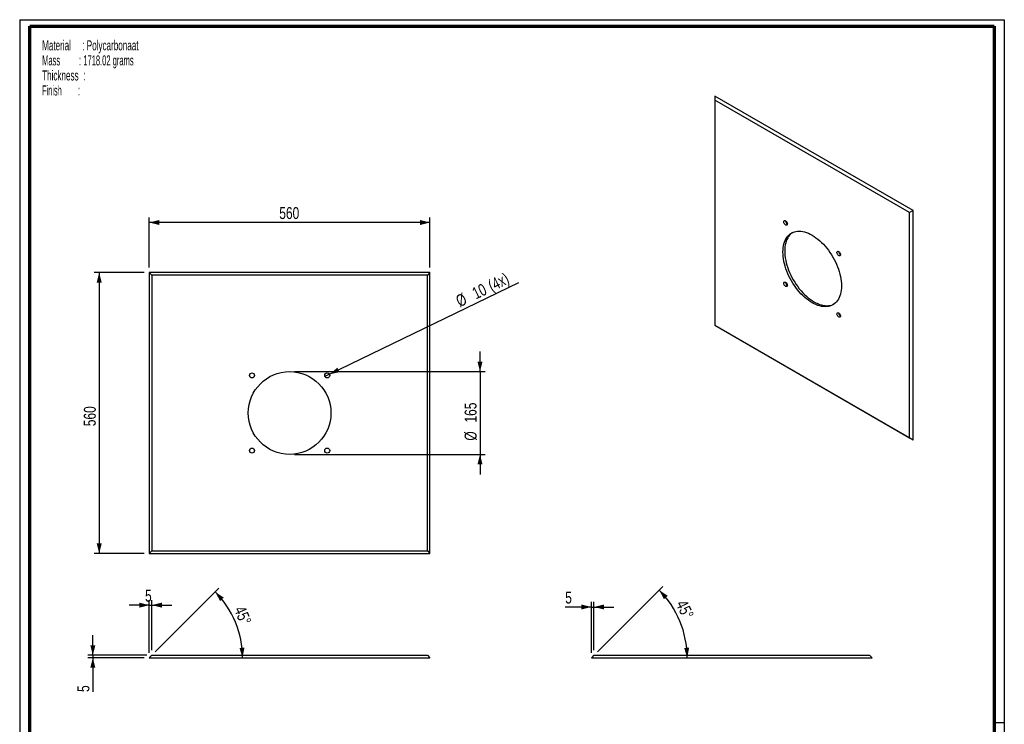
# Paper-space layout 'MA-KB-Cube bottom' of a CAD drawing. Header units: millimetres. Extents: x 7 to 203, y 7 to 289.
# Tile 2 of 2: x 7 to 203, y 148 to 289. Entities that reach past the tile are written whole.
import ezdxf

# ---------------------------------------------------------------- set-up
doc = ezdxf.new("R2010")
doc.units = ezdxf.units.MM
for name, color, linetype in [('FORMAT', 7, 'Continuous'), ('LAYER2', 7, 'Continuous'), ('LOGO', 7, 'Continuous')]:
    doc.layers.add(name, color=color, linetype=linetype)
doc.styles.add('SLDTEXTSTYLE1', font='TXT', dxfattribs={"width": 0.75})
doc.styles.add('SLDTEXTSTYLE16', font='TXT', dxfattribs={"width": 0.56375})
doc.styles.add('SLDTEXTSTYLE7', font='TXT', dxfattribs={"width": 0.605})
doc.styles.add('SLDTEXTSTYLE8', font='TXT', dxfattribs={"width": 0.549})
doc.dimstyles.new('SLDDIMSTYLE11', dxfattribs={"dimtxt": 2.38125, "dimasz": 2, "dimexe": 0, "dimexo": 0.0625, "dimgap": 0.595313, "dimtad": 1, "dimdec": 4, "dimlfac": 10, "dimzin": 12, "dimdsep": 46, "dimtxsty": 'SLDTEXTSTYLE1', "dimsah": 1, "dimcen": 0.09, "dimazin": 3, "dimtfac": 1, "dimtofl": 0, "dimtmove": 0, "dimatfit": 3, "dimfxl": 1, "dimfrac": 2, "dimtolj": 1, "dimtzin": 12, "dimarcsym": 0})
doc.dimstyles.new('SLDDIMSTYLE12', dxfattribs={"dimtxt": 2.38125, "dimasz": 2, "dimexe": 0, "dimexo": 0.0625, "dimgap": 0.595313, "dimtad": 1, "dimlfac": 10, "dimrnd": 1e-09, "dimzin": 12, "dimdsep": 46, "dimtxsty": 'SLDTEXTSTYLE1', "dimsah": 1, "dimcen": 0.09, "dimadec": 0, "dimazin": 3, "dimtfac": 1, "dimtofl": 0, "dimtmove": 0, "dimatfit": 3, "dimfxl": 1, "dimfrac": 2, "dimtolj": 1, "dimtzin": 12, "dimarcsym": 0})
doc.dimstyles.new('SLDDIMSTYLE14', dxfattribs={"dimtxt": 2.38125, "dimasz": 2, "dimexe": 0, "dimexo": 0.0625, "dimgap": 0.595313, "dimtad": 1, "dimlfac": 10, "dimrnd": 1e-09, "dimzin": 12, "dimdsep": 46, "dimtxsty": 'SLDTEXTSTYLE1', "dimsah": 1, "dimcen": 0.09, "dimadec": 0, "dimazin": 3, "dimtfac": 1, "dimtmove": 0, "dimatfit": 0, "dimfxl": 1, "dimfrac": 2, "dimtolj": 1, "dimtzin": 12, "dimarcsym": 0})
doc.dimstyles.new('SLDDIMSTYLE15', dxfattribs={"dimtxt": 2.38125, "dimasz": 2, "dimexe": 0, "dimexo": 0.0625, "dimgap": 0.595313, "dimtad": 1, "dimlfac": 10, "dimrnd": 1e-09, "dimzin": 12, "dimdsep": 46, "dimtxsty": 'SLDTEXTSTYLE1', "dimblk1": 'NONE', "dimsah": 1, "dimcen": 0, "dimadec": 0, "dimazin": 3, "dimtfac": 1, "dimtmove": 0, "dimatfit": 3, "dimldrblk": 'NONE', "dimfxl": 1, "dimfrac": 2, "dimtolj": 1, "dimtzin": 12, "dimarcsym": 0})

# ---------------------------------------------------------------- blocks, each defined once
blk = doc.blocks.new('SW_NOTE_0_104')
at = {"layer": 'FORMAT', "color": 0, "char_height": 2, "attachment_point": 1}
for s, insert, style in [('Material     : Polycarbonaat', (0, 2.58), 'SLDTEXTSTYLE7'), ('Mass         : 1718.02 grams', (0, -0.42), 'SLDTEXTSTYLE16'), ('Thickness  :', (0, -3.42), 'SLDTEXTSTYLE7'), ('Finish        :', (0, -6.42), 'SLDTEXTSTYLE8')]:
    blk.add_mtext(s, dxfattribs=dict(at, insert=insert, style=style))
blk = doc.blocks.new('_D_33')
at = {"layer": 'LOGO'}
blk.add_line((33.92, 162.94), (46.58, 175.6), dxfattribs=at)
blk.add_arc((32.72, 161.74), 18.6, 0, 45, dxfattribs=at)
for points in [[(45.87, 174.89), (46.83, 173.07), (47.58, 173.74)], [(51.32, 161.74), (51.71, 163.76), (50.71, 163.71)]]:
    blk.add_solid(points, dxfattribs=at)
at = {"layer": 'LOGO', "insert": (51.79, 172.31), "char_height": 2.381, "attachment_point": 1, "rotation": 292.6899, "style": 'SLDTEXTSTYLE1'}
blk.add_mtext('45°', dxfattribs=at)
blk = doc.blocks.new('_D_34')
at = {"layer": 'LOGO'}
for p, q in [((21.45, 162.24), (21.45, 166.24)), ((32.22, 162.24), (20.45, 162.24)), ((31.72, 161.74), (20.45, 161.74)), ((21.45, 162.24), (21.45, 161.74)), ((21.45, 161.74), (21.45, 154.92))]:
    blk.add_line(p, q, dxfattribs=at)
for points in [[(21.45, 162.24), (21.95, 164.24), (20.95, 164.24)], [(21.45, 161.74), (20.95, 159.74), (21.95, 159.74)]]:
    blk.add_solid(points, dxfattribs=at)
at = {"layer": 'LOGO', "insert": (18.38, 154.92), "char_height": 2.38, "attachment_point": 1, "rotation": 90, "style": 'SLDTEXTSTYLE1'}
blk.add_mtext('5', dxfattribs=at)
blk = doc.blocks.new('_D_35')
at = {"layer": 'LOGO'}
for p, q in [((32.72, 162.74), (32.72, 173.24)), ((33.22, 163.24), (33.22, 173.24)), ((32.72, 172.24), (28.72, 172.24)), ((32.72, 172.24), (33.22, 172.24)), ((33.22, 172.24), (37.22, 172.24))]:
    blk.add_line(p, q, dxfattribs=at)
for points in [[(32.72, 172.24), (30.72, 172.74), (30.72, 171.74)], [(33.22, 172.24), (35.22, 171.74), (35.22, 172.74)]]:
    blk.add_solid(points, dxfattribs=at)
at = {"layer": 'LOGO', "insert": (31.87, 175.31), "char_height": 2.38, "attachment_point": 1, "style": 'SLDTEXTSTYLE1'}
blk.add_mtext('5', dxfattribs=at)
blk = doc.blocks.new('_D_36')
at = {"layer": 'LOGO'}
for p, q in [((32.72, 239.57), (32.72, 249.57)), ((88.72, 239.57), (88.72, 249.57)), ((88.72, 248.57), (32.72, 248.57))]:
    blk.add_line(p, q, dxfattribs=at)
for points in [[(32.72, 248.57), (34.72, 248.07), (34.72, 249.07)], [(88.72, 248.57), (86.72, 249.07), (86.72, 248.07)]]:
    blk.add_solid(points, dxfattribs=at)
at = {"layer": 'LOGO', "insert": (58.66, 251.64), "char_height": 2.381, "attachment_point": 1, "style": 'SLDTEXTSTYLE1'}
blk.add_mtext('560', dxfattribs=at)
blk = doc.blocks.new('_D_37')
at = {"layer": 'LOGO'}
for p, q in [((31.72, 238.57), (21.72, 238.57)), ((22.72, 238.57), (22.72, 182.57)), ((31.72, 182.57), (21.72, 182.57))]:
    blk.add_line(p, q, dxfattribs=at)
for points in [[(22.72, 238.57), (22.22, 236.57), (23.22, 236.57)], [(22.72, 182.57), (23.22, 184.57), (22.22, 184.57)]]:
    blk.add_solid(points, dxfattribs=at)
at = {"layer": 'LOGO', "insert": (19.65, 207.93), "char_height": 2.381, "attachment_point": 1, "rotation": 90, "style": 'SLDTEXTSTYLE1'}
blk.add_mtext('560', dxfattribs=at)
blk = doc.blocks.new('_D_38')
at = {"layer": 'LOGO'}
for q in [(106.44, 236.57), (67.77, 217.85)]:
    blk.add_line((68.67, 218.29), q, dxfattribs=at)
blk.add_solid([(68.67, 218.29), (70.69, 218.71), (70.25, 219.61)], dxfattribs=at)
at = {"layer": 'LOGO', "char_height": 2.381, "attachment_point": 1, "rotation": 25.8264, "style": 'SLDTEXTSTYLE1'}
for s, insert in [('(4x)', (100.04, 236.87)), ('10', (96.87, 235.34)), ('%%c', (93.63, 233.78))]:
    blk.add_mtext(s, dxfattribs=dict(at, insert=insert))
blk = doc.blocks.new('_None')
blk = doc.blocks.new('_D_39')
at = {"layer": 'LOGO'}
for p, q in [((98.72, 218.82), (98.72, 222.82)), ((61.72, 218.82), (99.72, 218.82)), ((98.72, 218.82), (98.72, 202.32)), ((61.72, 202.32), (99.72, 202.32)), ((98.72, 202.32), (98.72, 198.32))]:
    blk.add_line(p, q, dxfattribs=at)
for points in [[(98.72, 218.82), (99.22, 220.82), (98.22, 220.82)], [(98.72, 202.32), (98.22, 200.32), (99.22, 200.32)]]:
    blk.add_solid(points, dxfattribs=at)
at = {"layer": 'LOGO', "char_height": 2.381, "attachment_point": 1, "rotation": 90, "style": 'SLDTEXTSTYLE1'}
for s, insert in [('165', (95.65, 208.66)), ('%%c', (95.65, 205.06))]:
    blk.add_mtext(s, dxfattribs=dict(at, insert=insert))
blk = doc.blocks.new('_D_48')
at = {"layer": 'LOGO'}
blk.add_line((122.16, 162.94), (135.18, 175.96), dxfattribs=at)
blk.add_arc((120.95, 161.74), 19.11, 0, 45, dxfattribs=at)
for points in [[(134.47, 175.25), (135.44, 173.43), (136.18, 174.1)], [(140.07, 161.74), (140.46, 163.76), (139.46, 163.71)]]:
    blk.add_solid(points, dxfattribs=at)
at = {"layer": 'LOGO', "insert": (139.9, 173.52), "char_height": 2.381, "attachment_point": 1, "rotation": 295.7113, "style": 'SLDTEXTSTYLE1'}
blk.add_mtext('45°', dxfattribs=at)
blk = doc.blocks.new('_D_49')
at = {"layer": 'LOGO'}
for p, q in [((120.95, 171.87), (115.72, 171.87)), ((120.95, 162.74), (120.95, 172.87)), ((120.95, 171.87), (121.45, 171.87)), ((121.45, 163.24), (121.45, 172.87)), ((121.45, 171.87), (125.45, 171.87))]:
    blk.add_line(p, q, dxfattribs=at)
for points in [[(120.95, 171.87), (118.95, 172.37), (118.95, 171.37)], [(121.45, 171.87), (123.45, 171.37), (123.45, 172.37)]]:
    blk.add_solid(points, dxfattribs=at)
at = {"layer": 'LOGO', "insert": (115.72, 174.94), "char_height": 2.38, "attachment_point": 1, "style": 'SLDTEXTSTYLE1'}
blk.add_mtext('5', dxfattribs=at)

psp = doc.layouts.new('MA-KB-Cube bottom')

# ---------------------------------------------------------------- linework, layer by layer
at = {"color": 7, "linetype": 'Continuous', "lineweight": 25}
for p, q in [((145.563794, 273.797104), (145.563794, 272.980629)), ((185.161774, 250.937677), (145.563794, 273.797104)), ((184.454667, 250.529406), (145.563794, 272.980629)), ((145.563794, 272.980629), (145.563794, 228.070885)), ((185.161774, 250.937677), (184.454667, 250.529406)), ((184.454667, 205.619662), (184.454667, 250.529406)), ((185.161774, 205.211391), (185.161774, 250.937677)), ((32.717386, 238.568046), (33.217386, 238.068046)), ((88.717386, 238.568046), (32.717386, 238.568046)), ((32.717386, 238.568046), (32.717386, 182.568046)), ((88.217386, 238.068046), (33.217386, 238.068046)), ((33.217386, 238.068046), (33.217386, 183.068046)), ((88.717386, 238.568046), (88.217386, 238.068046)), ((88.217386, 183.068046), (88.217386, 238.068046)), ((88.717386, 182.568046), (88.717386, 238.568046)), ((145.563794, 228.070885), (184.454667, 205.619662)), ((145.563794, 228.070885), (145.563794, 228.070818)), ((145.563794, 228.070818), (185.161774, 205.211391)), ((184.454667, 205.619662), (185.161774, 205.211391)), ((33.217386, 183.068046), (32.717386, 182.568046)), ((33.217386, 183.068046), (88.217386, 183.068046)), ((88.217386, 183.068046), (88.717386, 182.568046)), ((32.717386, 182.568046), (88.717386, 182.568046)), ((33.217386, 162.236699), (32.717386, 161.736699)), ((32.717386, 161.736699), (88.717386, 161.736699)), ((33.217386, 162.236699), (88.217386, 162.236699)), ((88.217386, 162.236699), (88.717386, 161.736699)), ((121.45389, 162.236699), (120.95389, 161.736699)), ((120.95389, 161.736699), (176.95389, 161.736699)), ((121.45389, 162.236699), (176.45389, 162.236699)), ((176.95389, 161.736699), (176.45389, 162.236699))]:
    psp.add_line(p, q, dxfattribs=at)
at = {"color": 7, "linetype": 'Continuous', "lineweight": 25, "flags": 128}
for points in [[(160.059483, 248.28163), (160.046372, 248.179048), (160.008013, 248.099212), (159.947249, 248.048043), (159.868587, 248.029334), (159.777862, 248.044475), (159.681802, 248.092342), (159.587532, 248.169384), (159.502042, 248.269889), (159.431674, 248.386402), (159.381647, 248.510281), (159.355669, 248.63234), (159.355669, 248.743526), (159.381647, 248.835592), (159.431674, 248.901711), (159.502042, 248.936978), (159.587532, 248.938779), (159.681802, 248.906979), (159.777862, 248.843937), (159.868587, 248.754329), (159.947249, 248.6448), (160.008013, 248.523474), (160.046372, 248.399349), (160.059483, 248.28163)], [(170.842862, 235.932462), (170.830371, 235.499087), (170.792954, 235.081988), (170.73077, 234.682953), (170.644085, 234.303688), (170.533272, 233.94582), (170.398803, 233.610879), (170.241255, 233.300301), (170.061303, 233.015415), (169.859717, 232.757441), (169.637361, 232.527484), (169.395187, 232.326529), (169.134231, 232.155436), (168.855611, 232.014937), (168.56052, 231.905635), (168.250222, 231.827998), (167.926046, 231.782357), (167.58938, 231.768908), (167.241665, 231.78771), (166.88439, 231.83868), (166.519085, 231.921602), (166.147316, 232.03612), (165.770672, 232.181744), (165.390768, 232.35785), (165.009231, 232.563684), (164.627693, 232.798364), (164.247789, 233.060886), (163.871146, 233.350125), (163.499376, 233.664844), (163.134071, 234.003693), (162.776797, 234.365223), (162.429082, 234.747885), (162.092415, 235.15004), (161.768239, 235.569967), (161.457941, 236.005867), (161.16285, 236.455873), (160.884231, 236.918059), (160.623275, 237.390446), (160.3811, 237.87101), (160.158744, 238.357694), (159.957158, 238.848414), (159.777206, 239.341068), (159.619658, 239.833547), (159.48519, 240.323742), (159.374376, 240.809553), (159.287691, 241.288901), (159.225507, 241.759733), (159.18809, 242.220033), (159.1756, 242.667829), (159.18809, 243.101204), (159.225507, 243.518303), (159.287691, 243.917338), (159.374376, 244.296602), (159.48519, 244.654471), (159.619658, 244.989411), (159.777206, 245.29999), (159.957158, 245.584876), (160.158744, 245.842849), (160.3811, 246.072806), (160.623275, 246.273762), (160.884231, 246.444855), (161.16285, 246.585353), (161.457941, 246.694656), (161.768239, 246.772293), (162.092415, 246.817934), (162.429082, 246.831383), (162.776797, 246.812581), (163.134071, 246.76161), (163.499376, 246.678688), (163.871146, 246.56417), (164.247789, 246.418547), (164.627693, 246.242441), (165.009231, 246.036607), (165.390768, 245.801927), (165.770672, 245.539405), (166.147316, 245.250165), (166.519085, 244.935447), (166.88439, 244.596598), (167.241665, 244.235068), (167.58938, 243.852406), (167.926046, 243.450251), (168.250222, 243.030324), (168.56052, 242.594424), (168.855611, 242.144417), (169.134231, 241.682231), (169.395187, 241.209845), (169.637361, 240.729281), (169.859717, 240.242597), (170.061303, 239.751877), (170.241255, 239.259223), (170.398803, 238.766744), (170.533272, 238.276549), (170.644085, 237.790738), (170.73077, 237.311389), (170.792954, 236.840558), (170.830371, 236.380258), (170.842862, 235.932462)], [(161.065131, 246.540537), (160.976828, 246.477864), (160.734653, 246.276908), (160.512297, 246.046951), (160.310711, 245.788978), (160.130759, 245.504092), (159.973212, 245.193514), (159.838743, 244.858573), (159.727929, 244.500704), (159.641245, 244.12144), (159.579061, 243.722405), (159.541643, 243.305306), (159.529153, 242.871931), (159.541643, 242.424135), (159.579061, 241.963835), (159.641245, 241.493003), (159.727929, 241.013655), (159.838743, 240.527844), (159.973212, 240.037649), (160.130759, 239.54517), (160.310711, 239.052516), (160.512297, 238.561796), (160.734653, 238.075112), (160.976828, 237.594548), (161.237784, 237.122161), (161.516404, 236.659975), (161.811494, 236.209969), (162.121792, 235.774069), (162.445969, 235.354142), (162.782635, 234.951987), (163.13035, 234.569325), (163.487625, 234.207795), (163.852929, 233.868946), (164.224699, 233.554227), (164.601342, 233.264988), (164.981246, 233.002466), (165.362784, 232.767786)], [(170.666085, 242.158569), (170.652974, 242.055988), (170.614614, 241.976152), (170.55385, 241.924982), (170.475189, 241.906274), (170.384464, 241.921414), (170.288404, 241.969281), (170.194134, 242.046323), (170.108644, 242.146828), (170.038276, 242.263341), (169.988248, 242.38722), (169.962271, 242.509279), (169.962271, 242.620465), (169.988248, 242.712531), (170.038276, 242.77865), (170.108644, 242.813917), (170.194134, 242.815718), (170.288404, 242.783918), (170.384464, 242.720876), (170.475189, 242.631268), (170.55385, 242.521739), (170.614614, 242.400413), (170.652974, 242.276288), (170.666085, 242.158569)], [(160.059483, 236.033518), (160.046372, 235.930936), (160.008013, 235.8511), (159.947249, 235.799931), (159.868587, 235.781222), (159.777862, 235.796363), (159.681802, 235.844229), (159.587532, 235.921272), (159.502042, 236.021777), (159.431674, 236.138289), (159.381647, 236.262169), (159.355669, 236.384228), (159.355669, 236.495414), (159.381647, 236.58748), (159.431674, 236.653598), (159.502042, 236.688866), (159.587532, 236.690667), (159.681802, 236.658867), (159.777862, 236.595825), (159.868587, 236.506217), (159.947249, 236.396688), (160.008013, 236.275362), (160.046372, 236.151236), (160.059483, 236.033518)], [(165.362784, 232.767786), (165.744322, 232.561952), (166.124226, 232.385846), (166.500869, 232.240222), (166.872639, 232.125704), (167.237943, 232.042782), (167.595218, 231.991812), (167.942933, 231.97301), (168.279599, 231.986459), (168.603776, 232.0321), (168.914074, 232.109737), (169.209164, 232.219039), (169.306883, 232.263856)], [(170.666085, 229.910457), (170.652974, 229.807875), (170.614614, 229.728039), (170.55385, 229.67687), (170.475189, 229.658161), (170.384464, 229.673302), (170.288404, 229.721169), (170.194134, 229.798211), (170.108644, 229.898716), (170.038276, 230.015229), (169.988248, 230.139108), (169.962271, 230.261167), (169.962271, 230.372353), (169.988248, 230.464419), (170.038276, 230.530538), (170.108644, 230.565805), (170.194134, 230.567606), (170.288404, 230.535806), (170.384464, 230.472764), (170.475189, 230.383156), (170.55385, 230.273627), (170.614614, 230.152301), (170.652974, 230.028176), (170.666085, 229.910457)]]:
    psp.add_lwpolyline(points, dxfattribs=at)
at = {"color": 7, "linetype": 'Continuous', "lineweight": 25}
for centre, radius in [((60.717386, 210.568046), 8.25), ((53.217386, 218.068046), 0.5), ((68.217386, 218.068046), 0.5), ((53.217386, 203.068046), 0.5), ((68.217386, 203.068046), 0.5)]:
    psp.add_circle(centre, radius, dxfattribs=at)
for centre, radius, start, end in [((160.460764, 248.921488), 0.755335, 182.08542005, 237.90920342), ((171.06842, 242.799036), 0.756411, 182.12858525, 237.86603865), ((160.461818, 236.673985), 0.756411, 182.12858525, 237.86603865), ((171.067366, 230.550315), 0.755335, 182.08542005, 237.90920342)]:
    psp.add_arc(centre, radius, start, end, dxfattribs=at)
at = {"layer": 'LAYER2', "lineweight": 70}
for p, q in [((8.851931, 9.389971), (8.851931, 287.702192)), ((8.851931, 287.702192), (201.351931, 287.702192)), ((201.351931, 287.702192), (201.351931, 9.389971))]:
    psp.add_line(p, q, dxfattribs=at)
at = {"layer": 'LOGO'}
for p, q in [((6.851931, 289.01784), (203.353041, 289.01784)), ((6.851931, 289.01784), (6.851931, 7.389971)), ((203.353041, 289.01784), (203.353041, 7.389971)), ((203.353041, 148.74438), (201.351931, 148.74438))]:
    psp.add_line(p, q, dxfattribs=at)

# ---------------------------------------------------------------- block references
at = {"layer": 'FORMAT', "color": 218}
psp.add_blockref('SW_NOTE_0_104', (11.330622, 282.321667), dxfattribs=at)

# ---------------------------------------------------------------- dimensions: what is measured, and where the dimension line sits
at = {"layer": 'LOGO'}
for base, p1, p2, dimstyle, picture, middle in [((32.717386, 248.568046), (88.717386, 238.568046), (32.717386, 238.568046), 'SLDDIMSTYLE12', '_D_36', (61.298845, 248.568046)), ((33.217386, 172.236699), (32.717386, 161.736699), (33.217386, 162.236699), 'SLDDIMSTYLE14', '_D_35', (32.7479, 172.236699)), ((121.45389, 171.866078), (120.95389, 161.736699), (121.45389, 162.236699), 'SLDDIMSTYLE14', '_D_49', (116.594828, 171.866078))]:
    dim = psp.add_linear_dim(base=base, p1=p1, p2=p2, dimstyle=dimstyle, dxfattribs=at)
    dim.commit()
    dim.dimension.update_dxf_attribs({"geometry": picture, "text_midpoint": middle, "dimtype": 160})
dim = psp.add_diameter_dim_2p(p1=(67.767327, 217.850223), p2=(68.667445, 218.285869), text='<>(4x)', dimstyle='SLDDIMSTYLE15', dxfattribs=at)
dim.commit()
dim.dimension.update_dxf_attribs({"geometry": '_D_38', "text_midpoint": (100.751255, 233.814022), "dimtype": 163})
for base, p1, p2, dimstyle, picture, middle in [((22.717386, 182.568046), (32.717386, 238.568046), (32.717386, 182.568046), 'SLDDIMSTYLE12', '_D_37', (22.717386, 210.568046)), ((21.445573, 161.736699), (33.217386, 162.236699), (32.717386, 161.736699), 'SLDDIMSTYLE14', '_D_34', (21.445573, 155.797504))]:
    dim = psp.add_linear_dim(base=base, p1=p1, p2=p2, angle=90, dimstyle=dimstyle, dxfattribs=at)
    dim.commit()
    dim.dimension.update_dxf_attribs({"geometry": picture, "text_midpoint": middle, "dimtype": 160})
dim = psp.add_linear_dim(base=(98.717386, 202.318046), p1=(60.717386, 218.818046), p2=(60.717386, 202.318046), angle=90, text='%%c<>', dimstyle='SLDDIMSTYLE14', dxfattribs=at)
dim.commit()
dim.dimension.update_dxf_attribs({"geometry": '_D_39', "text_midpoint": (98.717386, 209.497675), "dimtype": 160})
for base, line1, line2, picture, middle in [((49.902261, 168.854907), ((32.717386, 161.736699), (88.717386, 161.736699)), ((33.217386, 162.236699), (32.717386, 161.736699)), '_D_33', (49.878568, 168.911838)), ((138.613446, 169.051527), ((120.95389, 161.736699), (176.95389, 161.736699)), ((121.45389, 162.236699), (120.95389, 161.736699)), '_D_48', (138.17595, 170.029303))]:
    dim = psp.add_angular_dim_2l(base=base, line1=line1, line2=line2, dimstyle='SLDDIMSTYLE11', dxfattribs=at)
    dim.commit()
    dim.dimension.update_dxf_attribs({"geometry": picture, "text_midpoint": middle, "dimtype": 162})

doc.saveas('drawing.dxf')
